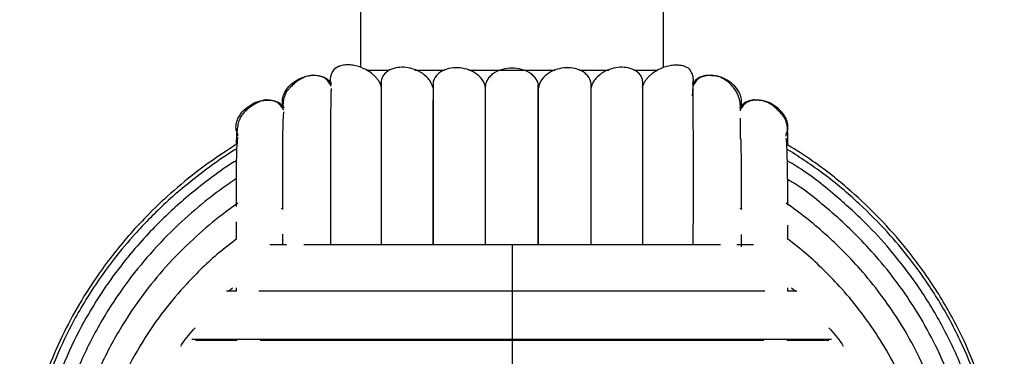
# Model space of a CAD drawing. Header units: millimetres. Extents: x -233 to 167, y -56 to 638.
# Tile 4 of 7: x -98 to 32, y 172 to 216. Entities that reach past the tile are written whole.
import ezdxf

# ---------------------------------------------------------------- set-up
doc = ezdxf.new("R2010")
doc.units = ezdxf.units.MM

msp = doc.modelspace()

# ---------------------------------------------------------------- linework, layer by layer
at = {"color": 7, "linetype": 'Continuous', "lineweight": 25}
for p, q in [((-53.46, 219.44), (-53.46, 209.82)), ((-13.46, 209.82), (-13.46, 219.44)), ((-52.68, 209.44), (-49.67, 209.44)), ((-46.27, 209.44), (-42.36, 209.44)), ((-39.18, 209.44), (-27.76, 209.44)), ((-24.55, 209.44), (-20.69, 209.44)), ((-17.33, 209.44), (-14.19, 209.44)), ((-57.32, 207.62), (-57.32, 207.57)), ((-9.6, 207.3), (-9.69, 206.08)), ((-9.6, 207.62), (-9.6, 207.21)), ((-3.34, 204.49), (-3.34, 204.1)), ((-69.66, 200.73), (-69.66, 201.01)), ((2.74, 200.73), (2.74, 201.01)), ((-63.78, 191.22), (-63.92, 191.14)), ((-3.07, 191.04), (-3.34, 191.2)), ((-30.02, 186.39), (-30.02, 189.53)), ((-63.78, 187.8), (-63.78, 186.39)), ((-70.88, 180.26), (-70.38, 180.73)), ((-69.9, 180.72), (-69.9, 180.26)), ((2.98, 180.26), (2.98, 180.72)), ((3.46, 180.73), (3.96, 180.26)), ((-69.84, 180.26), (-71.16, 180.26))]:
    msp.add_line(p, q, dxfattribs=at)
for points, knots in [([(-57.32, 207.62), (-57.37, 207.79), (-57.45, 208.14), (-57.37, 208.83), (-57.12, 209.27), (-56.96, 209.54)], [0, 0, 0, 0, 0.26013, 0.535489, 1, 1, 1, 1]), ([(-50.68, 207.2), (-50.74, 207.37), (-50.86, 207.71), (-51.12, 208.13), (-51.41, 208.5), (-51.82, 208.9), (-52.36, 209.31), (-53.05, 209.68), (-53.77, 209.96), (-54.5, 210.12), (-55.27, 210.17), (-55.99, 210.08), (-56.54, 209.87), (-56.9, 209.61), (-56.94, 209.57), (-56.96, 209.54)], [0, 0, 0, 0, 0.029293, 0.062014, 0.091801, 0.124131, 0.183353, 0.249381, 0.325159, 0.408246, 0.49923, 0.624357, 0.749558, 0.874789, 1, 1, 1, 1]), ([(-56.96, 209.54), (-56.94, 209.56), (-56.89, 209.61), (-56.63, 209.84), (-56.34, 209.93), (-56.24, 209.96)], [0, 0, 0, 0, 0.40403, 0.808126, 1, 1, 1, 1]), ([(-43.91, 207.16), (-43.98, 207.38), (-44.13, 207.82), (-44.65, 208.55), (-45.5, 209.22), (-46.62, 209.68), (-47.75, 209.87), (-48.83, 209.79), (-49.67, 209.49), (-50.25, 209.03), (-50.55, 208.62), (-50.69, 208.21), (-50.74, 207.98), (-50.74, 207.87), (-50.74, 207.86)], [0, 0, 0, 0, 0.0667145, 0.1334077, 0.2664401, 0.4000997, 0.5336058, 0.6661385, 0.7999331, 0.8668667, 0.9336634, 0.9670408, 0.9992964, 1, 1, 1, 1]), ([(-36.96, 207.08), (-37, 207.28), (-37.08, 207.69), (-37.5, 208.42), (-38.29, 209.13), (-39.42, 209.62), (-40.62, 209.81), (-41.81, 209.71), (-42.73, 209.35), (-43.35, 208.86), (-43.7, 208.38), (-43.89, 207.97), (-43.89, 207.73), (-43.89, 207.69)], [0, 0, 0, 0, 0.064926, 0.13237, 0.264128, 0.396469, 0.528806, 0.660797, 0.792689, 0.860895, 0.923626, 0.989372, 1, 1, 1, 1]), ([(-36.96, 207.11), (-36.95, 207.32), (-36.91, 207.72), (-36.65, 208.28), (-36.27, 208.76), (-35.63, 209.26), (-34.68, 209.65), (-33.46, 209.8), (-32.25, 209.65), (-31.3, 209.26), (-30.66, 208.76), (-30.28, 208.28), (-30.01, 207.72), (-29.98, 207.32), (-29.96, 207.11)], [0, 0, 0, 0, 0.062549, 0.125113, 0.187481, 0.249993, 0.374979, 0.499939, 0.624898, 0.749884, 0.812392, 0.874752, 0.93731, 1, 1, 1, 1]), ([(-23.01, 207.17), (-23.01, 207.38), (-23, 207.8), (-23.22, 208.38), (-23.58, 208.86), (-24.19, 209.35), (-25.12, 209.71), (-26.31, 209.81), (-27.51, 209.62), (-28.64, 209.13), (-29.43, 208.42), (-29.85, 207.69), (-29.93, 207.28), (-29.96, 207.08)], [0, 0, 0, 0, 0.062674, 0.124947, 0.18437, 0.248965, 0.373886, 0.498984, 0.624443, 0.749818, 0.874626, 0.938508, 1, 1, 1, 1]), ([(-16.2, 207.52), (-16.19, 207.53), (-16.18, 207.64), (-16.19, 207.88), (-16.24, 208.21), (-16.38, 208.62), (-16.68, 209.03), (-17.26, 209.49), (-18.09, 209.79), (-19.18, 209.87), (-20.31, 209.68), (-21.43, 209.22), (-22.27, 208.55), (-22.8, 207.82), (-22.94, 207.38), (-23.01, 207.16)], [0, 0, 0, 0, 0.002555, 0.032766, 0.063994, 0.096293, 0.160947, 0.225733, 0.355235, 0.483515, 0.612738, 0.742109, 0.870873, 0.935426, 1, 1, 1, 1]), ([(-16.24, 207.2), (-16.19, 207.37), (-16.07, 207.71), (-15.81, 208.13), (-15.51, 208.5), (-15.11, 208.9), (-14.56, 209.31), (-13.88, 209.68), (-13.16, 209.96), (-12.42, 210.12), (-11.77, 210.17), (-11.22, 210.12), (-10.76, 210.02), (-10.35, 209.85), (-10.03, 209.61), (-9.99, 209.57), (-9.96, 209.54)], [0, 0, 0, 0, 0.029306, 0.062046, 0.091846, 0.124197, 0.183447, 0.249513, 0.325338, 0.408469, 0.499497, 0.580365, 0.660734, 0.749426, 0.874723, 1, 1, 1, 1]), ([(-9.6, 207.62), (-9.56, 207.79), (-9.48, 208.14), (-9.56, 208.83), (-9.81, 209.27), (-9.96, 209.54)], [0, 0, 0, 0, 0.26013, 0.535489, 1, 1, 1, 1]), ([(-63.59, 204.49), (-63.66, 204.68), (-63.82, 205.1), (-63.76, 205.82), (-63.43, 206.7), (-62.69, 207.6), (-61.6, 208.34), (-60.35, 208.77), (-59.19, 208.82), (-58.29, 208.56), (-57.68, 208.17), (-57.44, 207.79), (-57.32, 207.62)], [0, 0, 0, 0, 0.065517, 0.139697, 0.223764, 0.362433, 0.5, 0.637567, 0.776236, 0.860303, 0.934483, 1, 1, 1, 1]), ([(-59.8, 208.77), (-60.09, 208.73), (-60.61, 208.66), (-61.34, 208.31), (-61.9, 207.93), (-62.34, 207.57), (-62.64, 207.27), (-62.86, 207.04), (-63.08, 206.8), (-63.23, 206.57), (-63.37, 206.33), (-63.6, 205.81), (-63.67, 205.36), (-63.69, 205), (-63.7, 204.86)], [0, 0, 0, 0, 0.172475, 0.31251, 0.420549, 0.500104, 0.529883, 0.553735, 0.590386, 0.608481, 0.628922, 0.68094, 0.867272, 1, 1, 1, 1]), ([(-57.32, 207.3), (-57.58, 207.74), (-58.11, 208.63), (-59.23, 208.72), (-59.8, 208.77)], [0, 0, 0, 0, 0.485357, 1, 1, 1, 1]), ([(-7.12, 208.77), (-7.7, 208.72), (-8.82, 208.63), (-9.35, 207.74), (-9.6, 207.3)], [0, 0, 0, 0, 0.514644, 1, 1, 1, 1]), ([(-7.13, 208.72), (-7.39, 208.74), (-7.91, 208.79), (-8.64, 208.55), (-9.25, 208.17), (-9.49, 207.79), (-9.6, 207.62)], [0, 0, 0, 0, 0.2662027, 0.5418845, 0.7851478, 1, 1, 1, 1]), ([(-3.34, 204.49), (-3.27, 204.68), (-3.11, 205.1), (-3.17, 205.82), (-3.5, 206.7), (-4.24, 207.6), (-5.33, 208.32), (-6.33, 208.73), (-6.95, 208.72), (-7.13, 208.72)], [0, 0, 0, 0, 0.0942607, 0.200986, 0.3219341, 0.5214406, 0.7193617, 0.9172828, 1, 1, 1, 1]), ([(-3.29, 204.65), (-3.3, 204.74), (-3.33, 205.16), (-3.47, 205.84), (-4.04, 207.09), (-5.01, 208.04), (-6.07, 208.61), (-6.76, 208.72), (-7.12, 208.77)], [0, 0, 0, 0, 0.054325, 0.248465, 0.465164, 0.714662, 0.851932, 1, 1, 1, 1]), ([(-57.34, 207.01), (-57.35, 206.85), (-57.38, 206.47), (-57.4, 205.14), (-57.41, 203.32), (-57.42, 201.24), (-57.41, 199.06), (-57.41, 196.6), (-57.41, 193.81), (-57.41, 190.6), (-57.41, 188.14), (-57.41, 186.67), (-57.41, 186.39)], [0, 0, 0, 0, 0.09476, 0.22879, 0.351659, 0.463218, 0.56331, 0.65186, 0.764319, 0.870127, 0.974655, 1, 1, 1, 1]), ([(-50.73, 207.86), (-50.73, 207.06), (-50.73, 205.39), (-50.73, 201.62), (-50.73, 197.2), (-50.73, 192.34), (-50.73, 188.72), (-50.73, 186.65), (-50.73, 186.39)], [0, 0, 0, 0, 0.19655, 0.408137, 0.608239, 0.796853, 0.97395, 1, 1, 1, 1]), ([(-43.89, 207.69), (-43.89, 206.76), (-43.89, 204.79), (-43.89, 200.78), (-43.89, 196.17), (-43.89, 191.42), (-43.89, 188), (-43.89, 186.39)], [0, 0, 0, 0, 0.200294, 0.420916, 0.629553, 0.826178, 1, 1, 1, 1]), ([(-36.96, 186.39), (-36.96, 187.38), (-36.96, 190.35), (-36.96, 194.79), (-36.96, 199.62), (-36.96, 203.84), (-36.96, 206.02), (-36.96, 207.11)], [0, 0, 0, 0, 0.11176, 0.33383, 0.555912, 0.777965, 1, 1, 1, 1]), ([(-30.02, 189.53), (-30.02, 190.44), (-30.02, 193.04), (-30.02, 196.93), (-30.02, 201.25), (-30.02, 204.89), (-30.02, 206.71), (-30.02, 207.53)], [0, 0, 0, 0, 0.116284, 0.335897, 0.565552, 0.80522, 1, 1, 1, 1]), ([(-29.96, 186.39), (-29.96, 187.38), (-29.96, 190.35), (-29.96, 194.79), (-29.96, 199.62), (-29.96, 203.84), (-29.96, 206.02), (-29.96, 207.11)], [0, 0, 0, 0, 0.111773, 0.33384, 0.555919, 0.777968, 1, 1, 1, 1]), ([(-23.03, 186.39), (-23.03, 186.8), (-23.03, 188.64), (-23.03, 191.9), (-23.03, 196.24), (-23.03, 200.07), (-23.03, 203.3), (-23.03, 205.8), (-23.03, 207.11), (-23.03, 207.72)], [0, 0, 0, 0, 0.043453, 0.195842, 0.370865, 0.568521, 0.712931, 0.867412, 1, 1, 1, 1]), ([(-23.02, 186.39), (-23.02, 187.52), (-23.02, 190.62), (-23.02, 195.18), (-23.02, 199.95), (-23.01, 204.06), (-23.01, 206.13), (-23.01, 207.17)], [0, 0, 0, 0, 0.124632, 0.343556, 0.562419, 0.781248, 1, 1, 1, 1]), ([(-16.2, 186.39), (-16.2, 187.16), (-16.2, 189.39), (-16.2, 192.99), (-16.2, 197.27), (-16.2, 200.96), (-16.2, 203.98), (-16.2, 206.26), (-16.2, 207.37), (-16.2, 207.89)], [0, 0, 0, 0, 0.077896, 0.224144, 0.392111, 0.581779, 0.720328, 0.86852, 1, 1, 1, 1]), ([(-9.6, 207.21), (-9.6, 207.17), (-9.6, 206.99), (-9.6, 205.53), (-9.6, 203.87), (-9.6, 202.47), (-9.6, 202.28)], [0, 0, 0, 0, 0.103405, 0.517922, 0.932646, 1, 1, 1, 1]), ([(-69.66, 201.01), (-69.75, 201.2), (-69.93, 201.61), (-69.91, 202.34), (-69.63, 203.23), (-68.94, 204.18), (-67.89, 204.96), (-66.82, 205.45), (-66.1, 205.47), (-65.82, 205.47)], [0, 0, 0, 0, 0.090152, 0.192225, 0.3079, 0.49871, 0.688003, 0.877296, 1, 1, 1, 1]), ([(-65.83, 205.53), (-66, 205.51), (-66.31, 205.47), (-66.85, 205.27), (-67.37, 205), (-67.79, 204.72), (-68.13, 204.48), (-68.45, 204.24), (-68.77, 203.96), (-69.03, 203.67), (-69.26, 203.35), (-69.52, 202.83), (-69.65, 202.29), (-69.78, 201.51), (-69.86, 200.65), (-69.87, 199.97), (-69.87, 199.61)], [0, 0, 0, 0, 0.104826, 0.191399, 0.260128, 0.311971, 0.332803, 0.351505, 0.386394, 0.404396, 0.425144, 0.479684, 0.598239, 0.726285, 0.853403, 1, 1, 1, 1]), ([(-63.59, 204.18), (-63.83, 204.57), (-64.33, 205.36), (-65.32, 205.47), (-65.83, 205.53)], [0, 0, 0, 0, 0.486801, 1, 1, 1, 1]), ([(-65.82, 205.47), (-65.66, 205.49), (-65.24, 205.55), (-64.6, 205.36), (-63.97, 205.02), (-63.71, 204.66), (-63.59, 204.49)], [0, 0, 0, 0, 0.181129, 0.488773, 0.760239, 1, 1, 1, 1]), ([(-43.91, 205.53), (-43.91, 205), (-43.91, 203.43), (-43.91, 199.93), (-43.91, 195.18), (-43.91, 190.62), (-43.91, 187.52), (-43.91, 186.39)], [0, 0, 0, 0, 0.122645, 0.368387, 0.614197, 0.860056, 1, 1, 1, 1]), ([(-0.85, 205.45), (-1.09, 205.49), (-1.6, 205.56), (-2.33, 205.37), (-2.96, 205.02), (-3.22, 204.66), (-3.34, 204.49)], [0, 0, 0, 0, 0.256361, 0.53574, 0.782266, 1, 1, 1, 1]), ([(-0.84, 205.51), (-1.41, 205.49), (-2.51, 205.44), (-3.07, 204.59), (-3.34, 204.18)], [0, 0, 0, 0, 0.515469, 1, 1, 1, 1]), ([(2.74, 201.01), (2.82, 201.2), (3, 201.61), (2.98, 202.34), (2.7, 203.23), (2.01, 204.18), (0.96, 204.95), (-0.02, 205.42), (-0.65, 205.45), (-0.85, 205.45)], [0, 0, 0, 0, 0.093717, 0.199826, 0.320076, 0.51843, 0.715209, 0.911987, 1, 1, 1, 1]), ([(2.97, 199.56), (2.96, 199.61), (2.96, 200.01), (2.96, 200.6), (2.94, 201.31), (2.9, 201.93), (2.81, 202.45), (2.65, 202.88), (2.52, 203.13), (2.37, 203.36), (2.17, 203.61), (1.96, 203.86), (1.67, 204.17), (1.25, 204.56), (0.69, 204.97), (-0.03, 205.35), (-0.55, 205.45), (-0.84, 205.51)], [0, 0, 0, 0, 0.021614, 0.176031, 0.323001, 0.456177, 0.546817, 0.581345, 0.595116, 0.607498, 0.632988, 0.649406, 0.669622, 0.722827, 0.794271, 0.886568, 1, 1, 1, 1]), ([(-63.61, 203.95), (-63.63, 203.8), (-63.68, 203.44), (-63.73, 202.19), (-63.76, 200.48), (-63.77, 198.52), (-63.78, 196.46), (-63.78, 194.12), (-63.78, 192.32), (-63.78, 191.15), (-63.78, 191.04)], [0, 0, 0, 0, 0.1271555, 0.2987104, 0.4560938, 0.5990774, 0.7274551, 0.841025, 0.9852729, 1, 1, 1, 1]), ([(-3.34, 203.11), (-3.34, 202.91), (-3.34, 202.33), (-3.34, 201.13), (-3.34, 200.34)], [0, 0, 0, 0, 0.34122, 1, 1, 1, 1]), ([(-9.52, 186.39), (-9.52, 187.23), (-9.52, 189.58), (-9.51, 192.79), (-9.51, 196.14), (-9.51, 199.07), (-9.52, 201.3), (-9.52, 202.3), (-9.53, 202.57)], [0, 0, 0, 0, 0.122955, 0.34292, 0.515384, 0.70831, 0.921521, 1, 1, 1, 1]), ([(-69.69, 200.55), (-69.72, 200.39), (-69.78, 200.06), (-69.84, 198.86), (-69.88, 197.01), (-69.9, 194.61), (-69.9, 192.43), (-69.9, 191.44)], [0, 0, 0, 0, 0.162062, 0.364278, 0.549949, 0.796578, 1, 1, 1, 1]), ([(-3.15, 191.09), (-3.15, 191.9), (-3.16, 193.78), (-3.17, 196.43), (-3.18, 198.75), (-3.2, 199.92), (-3.21, 200.39)], [0, 0, 0, 0, 0.214345, 0.492984, 0.80078, 1, 1, 1, 1]), ([(2.96, 191.64), (2.96, 192.19), (2.95, 193.73), (2.93, 195.68), (2.9, 197.58), (2.86, 199.02), (2.81, 200.05), (2.77, 200.36), (2.76, 200.49)], [0, 0, 0, 0, 0.116473, 0.326915, 0.497628, 0.67918, 0.871468, 1, 1, 1, 1]), ([(-69.66, 199.76), (-71.17, 198.79), (-74.11, 196.89), (-77.98, 193.74), (-81.2, 190.73), (-83.81, 187.95), (-86.04, 185.28), (-88.32, 182.22), (-90.66, 178.59), (-92.95, 174.29), (-94.82, 169.92), (-96.33, 165.44), (-97.47, 160.78), (-98.3, 155.55), (-98.41, 151.87), (-98.46, 149.95)], [0, 0, 0, 0, 0.0892008, 0.1749752, 0.2483364, 0.3092566, 0.3648262, 0.4217662, 0.4998144, 0.5803041, 0.6647842, 0.7364938, 0.8162703, 0.9041069, 1, 1, 1, 1]), ([(-69.89, 199.01), (-69.97, 198.96), (-71.35, 198.16), (-73.72, 196.45), (-76.83, 194.04), (-79.35, 191.81), (-81.42, 189.78), (-83.63, 187.44), (-86.25, 184.31), (-89.35, 179.94), (-92.19, 174.93), (-94.6, 169.42), (-96.45, 163.61), (-97.79, 157.03), (-97.97, 152.37), (-98.06, 149.95)], [0, 0, 0, 0, 0.004604, 0.081131, 0.14785, 0.204747, 0.25181, 0.295243, 0.368119, 0.45878, 0.567256, 0.660364, 0.763529, 0.87675, 1, 1, 1, 1]), ([(2.74, 100.14), (2.89, 100.23), (5.11, 101.44), (8.87, 104.32), (13.82, 108.6), (17.93, 113.07), (21.31, 117.49), (24.01, 121.79), (26.32, 126.21), (28.15, 130.63), (29.51, 134.88), (30.39, 138.54), (30.96, 141.75), (31.31, 144.65), (31.49, 147.24), (31.55, 149.65), (31.52, 151.89), (31.4, 153.98), (31.21, 156.1), (30.88, 158.66), (30.25, 162.06), (29.19, 166.13), (27.59, 170.74), (25.34, 175.74), (22.22, 181.13), (18.59, 186.04), (14.68, 190.37), (10.72, 194.05), (6.79, 197.18), (4.07, 198.88), (2.97, 199.56)], [0, 0, 0, 0, 0.0044683, 0.0631698, 0.1177779, 0.1682851, 0.2146757, 0.2569387, 0.2950616, 0.3394266, 0.376396, 0.4066029, 0.4336009, 0.4579311, 0.4796205, 0.4983696, 0.5182005, 0.5357236, 0.5508717, 0.571378, 0.6001967, 0.6373226, 0.6766036, 0.7222102, 0.7741235, 0.8323243, 0.8746233, 0.9196995, 0.9675433, 1, 1, 1, 1]), ([(2.97, 100.95), (4.58, 101.99), (8.1, 104.27), (12.91, 108.43), (17.35, 113.09), (21.03, 117.86), (24, 122.62), (26.55, 127.71), (28.57, 133.01), (29.98, 138.38), (30.92, 144.03), (31.27, 150.09), (30.85, 156.6), (29.74, 162.72), (28.03, 168.47), (25.76, 173.91), (23.41, 178.25), (21.12, 181.79), (18.9, 184.83), (15.98, 188.29), (12.23, 192.06), (7.88, 195.77), (4.57, 197.91), (2.97, 198.95)], [0, 0, 0, 0, 0.048682, 0.106611, 0.161064, 0.212032, 0.259495, 0.303445, 0.356551, 0.403363, 0.444286, 0.502084, 0.557215, 0.609665, 0.659778, 0.709517, 0.759189, 0.784935, 0.816604, 0.854932, 0.899904, 0.951503, 1, 1, 1, 1]), ([(-69.91, 197.49), (-69.99, 197.44), (-71.25, 196.68), (-73.38, 195.11), (-76.14, 192.95), (-78.41, 190.94), (-80.53, 188.89), (-82.77, 186.5), (-85.25, 183.51), (-87.88, 179.85), (-90.5, 175.44), (-92.95, 170.24), (-95.01, 164.2), (-96.51, 157.35), (-96.71, 152.48), (-96.82, 149.95)], [0, 0, 0, 0, 0.005237, 0.077418, 0.138986, 0.189923, 0.236916, 0.294253, 0.362423, 0.441448, 0.531353, 0.632161, 0.743881, 0.866502, 1, 1, 1, 1]), ([(2.98, 102.47), (3.36, 102.69), (5.8, 104.11), (9.75, 107.32), (14.64, 111.92), (18.68, 116.75), (21.96, 121.61), (24.79, 126.84), (27.03, 132.33), (28.61, 137.91), (29.65, 143.8), (30.04, 150.14), (29.57, 156.93), (28.32, 163.31), (26.41, 169.28), (23.89, 174.89), (21.28, 179.33), (18.75, 182.93), (16.3, 186), (13.1, 189.48), (8.98, 193.19), (5.53, 195.94), (3.34, 197.22), (2.97, 197.43)], [0, 0, 0, 0, 0.011638, 0.074365, 0.13333, 0.188517, 0.239913, 0.287504, 0.345, 0.395673, 0.439982, 0.502581, 0.56228, 0.619047, 0.67327, 0.727085, 0.780807, 0.808664, 0.842939, 0.88441, 0.933055, 0.988857, 1, 1, 1, 1]), ([(-69.91, 195.09), (-70.24, 194.86), (-71.66, 193.94), (-74.22, 191.97), (-77.73, 188.94), (-81.24, 185.31), (-84.62, 181.13), (-87.72, 176.42), (-90.28, 171.44), (-92.27, 166.34), (-93.69, 161.25), (-94.67, 155.73), (-94.79, 151.91), (-94.86, 149.95)], [0, 0, 0, 0, 0.02247, 0.09443, 0.180654, 0.281181, 0.375926, 0.480656, 0.595432, 0.688112, 0.786441, 0.890415, 1, 1, 1, 1]), ([(27.93, 149.94), (27.85, 152.19), (27.68, 156.51), (26.45, 162.66), (24.72, 168.15), (22.6, 173), (20.29, 177.19), (17.77, 180.97), (15.16, 184.29), (12.48, 187.23), (9.86, 189.77), (7.12, 192.07), (4.87, 193.89), (3.4, 194.75), (2.98, 195)], [0, 0, 0, 0, 0.125355, 0.241692, 0.349, 0.447258, 0.536483, 0.616682, 0.701031, 0.772474, 0.838492, 0.905142, 0.972426, 1, 1, 1, 1]), ([(-69.66, 191.89), (-70.51, 191.28), (-72.55, 189.81), (-75.75, 187.04), (-79.14, 183.62), (-82.39, 179.65), (-85.38, 175.19), (-87.86, 170.45), (-89.79, 165.59), (-91.17, 160.73), (-92.11, 155.47), (-92.24, 151.82), (-92.3, 149.95)], [0, 0, 0, 0, 0.0630818, 0.1522289, 0.2561722, 0.354154, 0.4625035, 0.5812365, 0.6771529, 0.7789361, 0.8865618, 1, 1, 1, 1]), ([(25.37, 149.95), (25.29, 152.09), (25.13, 156.22), (23.93, 162.08), (22.25, 167.32), (20.21, 171.92), (17.97, 175.91), (15.54, 179.5), (13.02, 182.65), (10.45, 185.43), (7.92, 187.83), (5.38, 189.98), (3.6, 191.28), (2.74, 191.9)], [0, 0, 0, 0, 0.129599, 0.249884, 0.3608, 0.462372, 0.554585, 0.637455, 0.724633, 0.798468, 0.866631, 0.935447, 1, 1, 1, 1]), ([(-69.9, 189.42), (-69.9, 189.16), (-69.9, 188.44), (-69.9, 187.62), (-69.9, 187.1)], [0, 0, 0, 0, 0.359496, 1, 1, 1, 1]), ([(2.97, 187.16), (2.97, 187.44), (2.97, 188.1), (2.97, 188.68), (2.97, 189.01)], [0, 0, 0, 0, 0.423085, 1, 1, 1, 1]), ([(-3.15, 186.14), (-3.15, 186.36), (-3.15, 186.94), (-3.15, 187.45), (-3.15, 187.77)], [0, 0, 0, 0, 0.372734, 1, 1, 1, 1]), ([(-69.91, 187.09), (-70.66, 186.52), (-72.99, 184.75), (-76.16, 181.62), (-79.51, 177.69), (-82.38, 173.55), (-84.76, 169.14), (-86.62, 164.6), (-87.95, 160.06), (-88.87, 155.13), (-88.99, 151.7), (-89.05, 149.95)], [0, 0, 0, 0, 0.065805, 0.202435, 0.307386, 0.423474, 0.550758, 0.65361, 0.762789, 0.878272, 1, 1, 1, 1]), ([(-63.25, 186.39), (-63.62, 186.39), (-64.39, 186.39), (-65.09, 186.39), (-65.45, 186.39)], [0, 0, 0, 0, 0.474778, 1, 1, 1, 1]), ([(-33.46, 186.39), (-35.58, 186.39), (-39.63, 186.39), (-45.26, 186.39), (-50.11, 186.39), (-54.19, 186.39), (-57.54, 186.39), (-59.72, 186.39), (-60.75, 186.39), (-60.93, 186.39)], [0, 0, 0, 0, 0.211662, 0.403703, 0.576095, 0.728849, 0.861913, 0.975256, 1, 1, 1, 1]), ([(-5.92, 186.39), (-7.02, 186.39), (-9.55, 186.39), (-14.12, 186.39), (-19.05, 186.39), (-23.94, 186.39), (-28.58, 186.39), (-31.81, 186.39), (-33.46, 186.39)], [0, 0, 0, 0, 0.1423004, 0.32687, 0.531297, 0.6786949, 0.8349134, 1, 1, 1, 1]), ([(-33.46, 186.36), (-33.46, 186.36), (-33.46, 186.39), (-33.46, 186.09), (-33.46, 185.43), (-33.46, 184.37), (-33.46, 183.16), (-33.46, 182), (-33.46, 181.08), (-33.46, 180.45), (-33.46, 180.19), (-33.46, 180.07)], [0, 0, 0, 0, 0.041331, 0.135009, 0.289534, 0.44283, 0.596127, 0.750651, 0.84433, 0.926992, 1, 1, 1, 1]), ([(-1.59, 186.39), (-1.81, 186.39), (-2.49, 186.39), (-3.27, 186.39), (-3.79, 186.39)], [0, 0, 0, 0, 0.325343, 1, 1, 1, 1]), ([(22.12, 149.94), (22.04, 151.95), (21.89, 155.82), (20.73, 161.31), (19.11, 166.21), (17.14, 170.5), (14.99, 174.21), (12.66, 177.54), (10.26, 180.45), (7.81, 183.01), (5.43, 185.21), (3.79, 186.51), (2.98, 187.16)], [0, 0, 0, 0, 0.138876, 0.267758, 0.386592, 0.49537, 0.594111, 0.682844, 0.776169, 0.855225, 0.928095, 1, 1, 1, 1]), ([(-33.46, 180.26), (-35.75, 180.26), (-40.1, 180.26), (-46.17, 180.26), (-51.42, 180.26), (-55.84, 180.26), (-59.49, 180.26), (-62.44, 180.26), (-64.84, 180.26), (-66.22, 180.26), (-66.87, 180.26)], [0, 0, 0, 0, 0.183381, 0.349745, 0.499112, 0.631489, 0.746804, 0.84508, 0.926292, 1, 1, 1, 1]), ([(-0.1, 180.26), (-1.08, 180.26), (-3.33, 180.26), (-7.44, 180.26), (-12.58, 180.26), (-17.92, 180.26), (-23.2, 180.26), (-28.2, 180.26), (-31.68, 180.26), (-33.46, 180.26)], [0, 0, 0, 0, 0.1098231, 0.2531837, 0.4138772, 0.5918693, 0.7202177, 0.8562589, 1, 1, 1, 1]), ([(-33.46, 180.23), (-33.46, 180.23), (-33.46, 180.23), (-33.46, 179.89), (-33.46, 179.18), (-33.46, 178.08), (-33.46, 176.83), (-33.46, 175.67), (-33.46, 174.77), (-33.46, 174.16), (-33.46, 173.92), (-33.46, 173.81)], [0, 0, 0, 0, 0.049375, 0.142267, 0.295495, 0.447506, 0.599516, 0.752744, 0.845636, 0.927605, 1, 1, 1, 1]), ([(4.14, 180.26), (3.79, 180.26), (3.42, 180.26), (3, 180.26), (2.98, 180.26)], [0, 0, 0, 0, 0.949617, 1, 1, 1, 1]), ([(-77.18, 173.03), (-77.12, 173.13), (-76.6, 174.02), (-75.91, 174.78), (-75.29, 175.45)], [0, 0, 0, 0, 0.116143, 1, 1, 1, 1]), ([(8.37, 175.45), (8.98, 174.78), (9.68, 174.01), (10.2, 173.13), (10.26, 173.02)], [0, 0, 0, 0, 0.880944, 1, 1, 1, 1]), ([(-33.46, 173.89), (-35.88, 173.89), (-40.5, 173.89), (-46.94, 173.89), (-52.51, 173.89), (-57.22, 173.89), (-61.11, 173.89), (-64.25, 173.89), (-66.83, 173.89), (-69.21, 173.89), (-71.7, 173.89), (-73.96, 173.89), (-75.24, 173.89), (-75.72, 173.89)], [0, 0, 0, 0, 0.14483, 0.276238, 0.394225, 0.498785, 0.589903, 0.667567, 0.731773, 0.791042, 0.863333, 0.949232, 1, 1, 1, 1]), ([(-75.27, 173.81), (-74.03, 173.81), (-72.39, 173.81), (-70.27, 173.81), (-69.75, 173.81)], [0, 0, 0, 0, 0.754075, 1, 1, 1, 1]), ([(-66.72, 173.81), (-66.57, 173.81), (-64.76, 173.81), (-60.66, 173.81), (-54.46, 173.81), (-47.73, 173.81), (-40.69, 173.81), (-35.87, 173.81), (-33.46, 173.81)], [0, 0, 0, 0, 0.017343, 0.213517, 0.409896, 0.606476, 0.803188, 1, 1, 1, 1]), ([(8.72, 173.89), (8.36, 173.89), (7.31, 173.89), (5.26, 173.89), (2.36, 173.89), (-1.3, 173.89), (-5.82, 173.89), (-11.3, 173.89), (-16.98, 173.89), (-22.58, 173.89), (-27.89, 173.89), (-31.57, 173.89), (-33.46, 173.89)], [0, 0, 0, 0, 0.0383197, 0.110467, 0.1963647, 0.296003, 0.4093593, 0.5364288, 0.6772011, 0.778702, 0.8863054, 1, 1, 1, 1]), ([(-33.46, 173.88), (-33.46, 173.85), (-33.46, 173.79), (-33.46, 173.32), (-33.46, 172.48), (-33.46, 171.29), (-33.46, 170), (-33.46, 168.84), (-33.46, 167.98), (-33.46, 167.43), (-33.46, 167.25), (-33.46, 167.16)], [0, 0, 0, 0, 0.067416, 0.158545, 0.308865, 0.457991, 0.607116, 0.757436, 0.848565, 0.928978, 1, 1, 1, 1]), ([(-33.46, 173.81), (-31.06, 173.81), (-26.24, 173.81), (-19.2, 173.8), (-12.46, 173.8), (-6.27, 173.8), (-2.17, 173.8), (-0.36, 173.8), (-0.21, 173.8)], [0, 0, 0, 0, 0.196814, 0.393564, 0.590159, 0.786556, 0.982735, 1, 1, 1, 1]), ([(2.82, 173.8), (3.35, 173.8), (5.47, 173.8), (7.12, 173.8), (8.36, 173.8)], [0, 0, 0, 0, 0.2447293, 1, 1, 1, 1])]:
    msp.add_open_spline(points, degree=3, knots=knots, dxfattribs=at)

doc.saveas('drawing.dxf')
